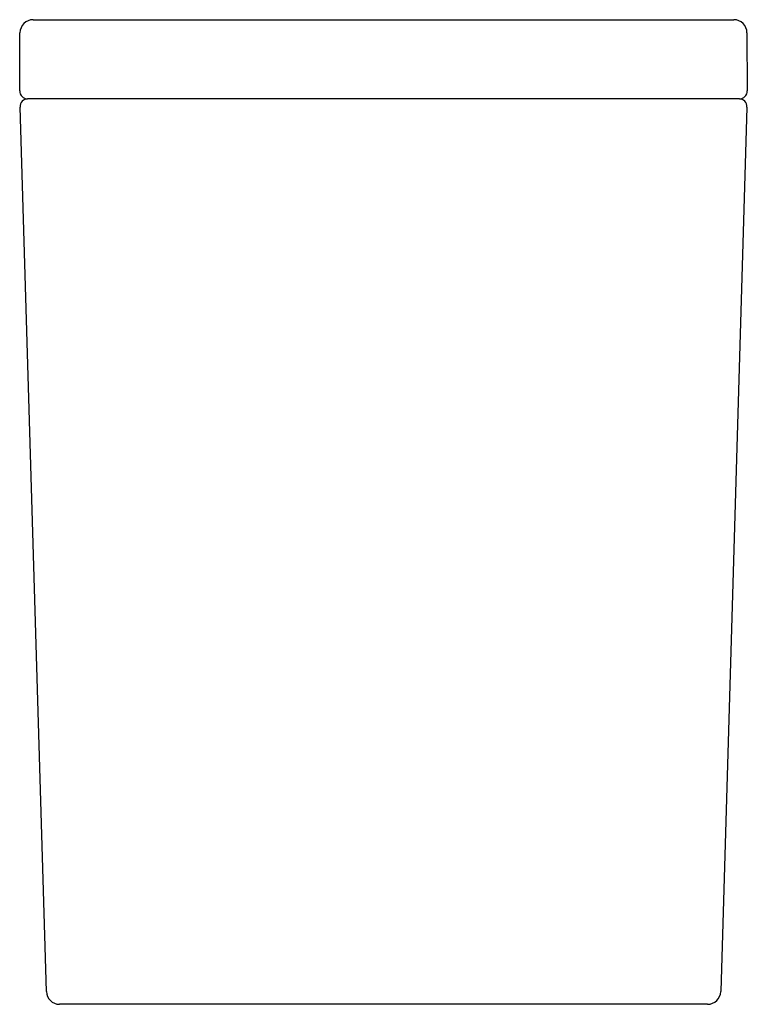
# Model space of a CAD drawing. Header units: millimetres. Extents: x 4100.977 to 4101.253, y 2277.436 to 2277.809.
import ezdxf

# ---------------------------------------------------------------- set-up
doc = ezdxf.new("R2010")
doc.units = ezdxf.units.MM
doc.layers.add('SANINDUSA', color=3, linetype='Continuous')

msp = doc.modelspace()

# ---------------------------------------------------------------- linework, layer by layer
at = {"layer": 'SANINDUSA'}
for p, q in [((4100.98219, 2277.80908), (4100.99519, 2277.80908)), ((4100.99519, 2277.80908), (4101.23441, 2277.80908)), ((4101.23441, 2277.80908), (4101.24741, 2277.80908)), ((4100.97708, 2277.7821), (4100.97719, 2277.80411)), ((4101.25241, 2277.80411), (4101.25253, 2277.7821)), ((4100.99508, 2277.77908), (4100.98008, 2277.77908)), ((4101.23453, 2277.77908), (4100.99508, 2277.77908)), ((4101.24953, 2277.77908), (4101.23453, 2277.77908)), ((4100.98716, 2277.44093), (4100.97721, 2277.77599)), ((4101.25239, 2277.77599), (4101.24245, 2277.44093)), ((4101.00515, 2277.43608), (4100.99216, 2277.43608)), ((4101.22445, 2277.43608), (4101.00515, 2277.43608)), ((4101.23745, 2277.43608), (4101.22445, 2277.43608))]:
    msp.add_line(p, q, dxfattribs=at)
for centre, radius, start, end in [((4100.98219, 2277.80408), 0.005, 90, 179.7), ((4101.24741, 2277.80408), 0.005, 0.3, 90), ((4100.98008, 2277.78208), 0.003, 179.7, 270), ((4101.24953, 2277.78208), 0.003, 270, 0.3), ((4100.98021, 2277.77608), 0.003, 90, 181.7), ((4101.24939, 2277.77608), 0.003, 358.3, 90), ((4100.99216, 2277.44108), 0.005, 181.7, 270), ((4101.23745, 2277.44108), 0.005, 270, 358.3)]:
    msp.add_arc(centre, radius, start, end, dxfattribs=at)

doc.saveas('drawing.dxf')
